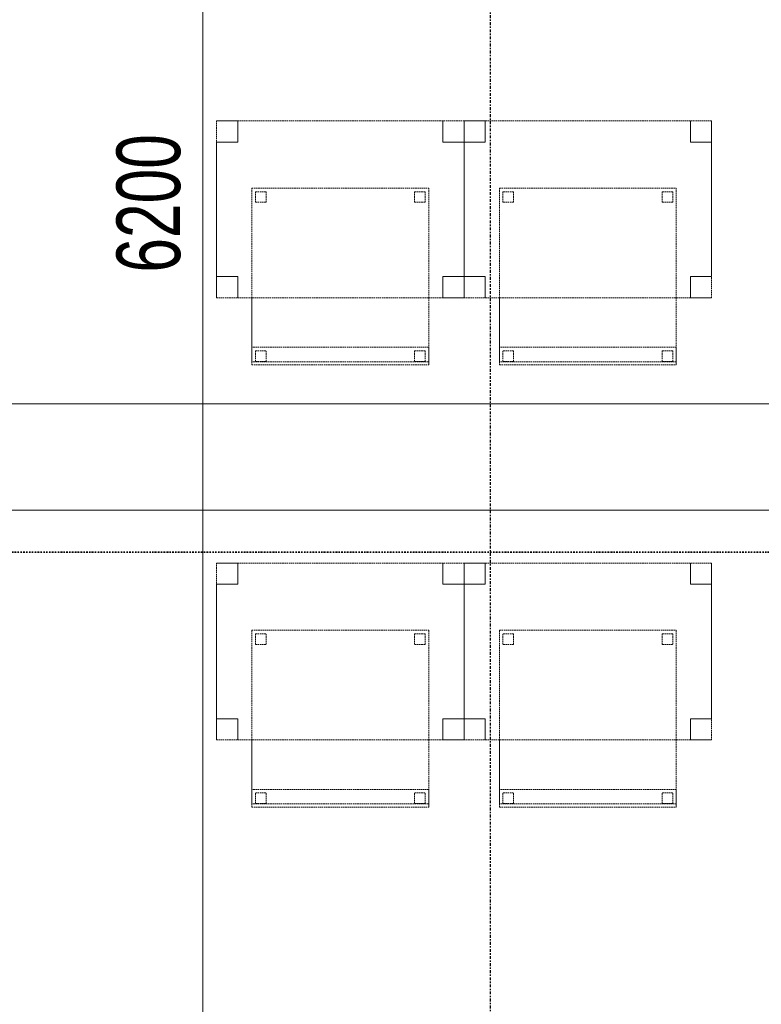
# Model space of a CAD drawing. Header units: millimetres. Extents: x -80560 to 110805, y -11020 to 52719.
# Tile 30 of 184: x 38963 to 41060, y 30215 to 32999. Entities that reach past the tile are written whole.
import ezdxf

# ---------------------------------------------------------------- set-up
doc = ezdxf.new("R2010")
doc.units = ezdxf.units.MM
for name, pattern in [('CENTER2', [20, 8, -4, 4, -4]), ('DASHDOT2', [8, 4, -2, 0, -2]), ('DASHED2', [6, 4, -2])]:
    doc.linetypes.add(name, pattern=pattern)
for name, color, linetype, lineweight in [('A-ANNO-DIMS', 211, 'Continuous', 9), ('A-ANNO-DIMS-100', 211, 'Continuous', 9), ('G-ANNO-SYMB', 111, 'Continuous', 9), ('I-FURN', 30, 'Continuous', 18), ('S-GRID', 1, 'Continuous', 9)]:
    doc.layers.add(name, color=color, linetype=linetype, lineweight=lineweight)
doc.styles.add('Arial_5', font='arial.ttf', dxfattribs={"width": 0.7, "height": 180})
doc.dimstyles.new('n3o_1_8', dxfattribs={"dimscale": 304.8, "dimtxt": 183.646692, "dimasz": 0.492126, "dimexe": 0.246063, "dimexo": 0.0625, "dimgap": 0.032808, "dimtad": 1, "dimdec": 0, "dimdsep": 46, "dimtxsty": 'Arial_5', "dimblk1": 'OBLIQUE', "dimblk2": 'OBLIQUE', "dimsah": 1, "dimcen": 0.09, "dimdle": 0.246063, "dimazin": 0, "dimtfac": 1, "dimtdec": 4, "dimtix": 1, "dimtmove": 0, "dimatfit": 3, "dimfxl": 0.246063, "dimfxlon": 1, "dimtvp": 1, "dimtolj": 1, "dimtzin": 0, "dimarcsym": 2})
doc.dimstyles.new('n3o_1_8_1', dxfattribs={"dimscale": 304.8, "dimtxt": 183.646692, "dimasz": 0.492126, "dimexe": 0.246063, "dimexo": 0.0625, "dimgap": 0.032808, "dimtad": 1, "dimdec": 0, "dimdsep": 46, "dimtxsty": 'Arial_5', "dimblk1": 'OBLIQUE', "dimblk2": 'OBLIQUE', "dimsah": 1, "dimcen": 0.09, "dimdle": 0.246063, "dimazin": 0, "dimtfac": 1, "dimtdec": 4, "dimtix": 1, "dimtmove": 2, "dimatfit": 3, "dimfxl": 0.246063, "dimfxlon": 1, "dimtvp": 1, "dimtolj": 1, "dimtzin": 0, "dimarcsym": 2})
doc.dimstyles.new('n3o_1_8_3', dxfattribs={"dimscale": 304.8, "dimtxt": 183.646692, "dimasz": 0.492126, "dimexe": 0.246063, "dimexo": 0.0625, "dimgap": 0.032808, "dimtad": 1, "dimdec": 0, "dimdsep": 46, "dimtxsty": 'Arial_5', "dimblk1": 'OBLIQUE', "dimblk2": 'OBLIQUE', "dimsah": 1, "dimcen": 0.09, "dimdle": 0.246063, "dimazin": 0, "dimtfac": 1, "dimtdec": 4, "dimtix": 1, "dimtmove": 0, "dimatfit": 3, "dimfxl": 0.246063, "dimfxlon": 1, "dimtvp": 1, "dimtolj": 1, "dimtzin": 0, "dimarcsym": 2})

# ---------------------------------------------------------------- blocks, each defined once
blk = doc.blocks.new('82_tafel1 - tafel 500x700 2-30673039-DO_01 eerste verdieping')
at = {"layer": 'I-FURN', "linetype": 'DASHED2'}
for p, q in [((350, 250), (-350, 250)), ((-350, 250), (-350, -250)), ((350, 250), (-350, 250)), ((-350, 250), (-350, -250)), ((-350, 250), (-350, 190)), ((-290, 250), (-350, 250)), ((-290, 190), (-290, 250)), ((-290, 250), (290, 250)), ((-290, 250), (-290, 190)), ((290, 250), (290, 190)), ((290, 190), (290, 250)), ((350, 250), (290, 250)), ((350, -250), (350, 250)), ((350, -250), (350, 250)), ((350, 190), (350, 250)), ((-350, -190), (-350, 190)), ((-350, 190), (-290, 190)), ((-290, 190), (-350, 190)), ((290, 190), (350, 190)), ((350, 190), (290, 190)), ((350, 190), (350, -190)), ((-290, -190), (-350, -190)), ((-350, -190), (-290, -190)), ((-350, -190), (-350, -250)), ((-290, -250), (-290, -190)), ((-290, -190), (-290, -250)), ((350, -190), (290, -190)), ((290, -190), (290, -250)), ((290, -250), (290, -190)), ((290, -190), (350, -190)), ((350, -250), (350, -190)), ((-350, -250), (350, -250)), ((-350, -250), (350, -250)), ((-350, -250), (-290, -250)), ((290, -250), (-290, -250)), ((290, -250), (350, -250))]:
    blk.add_line(p, q, dxfattribs=at)
blk = doc.blocks.new('82_zitmeubel - stoel 500x500-V17-DO_01 eerste verdieping')
at = {"layer": 'I-FURN', "linetype": 'DASHED2'}
for p, q in [((-192.1, -73), (-192.1, 237)), ((-192.1, 237), (-192.1, -73)), ((-192.1, 237), (307.9, 237)), ((-192.1, 237), (307.9, 237)), ((-182.1, 226), (-182.1, 198)), ((-182.1, 198), (-182.1, 226)), ((-153.1, 227), (-181.1, 227)), ((-181.1, 227), (-153.1, 227)), ((-152.1, 198), (-152.1, 226)), ((-152.1, 226), (-152.1, 198)), ((267.9, 226), (267.9, 198)), ((267.9, 198), (267.9, 226)), ((296.9, 227), (268.9, 227)), ((268.9, 227), (296.9, 227)), ((297.9, 198), (297.9, 226)), ((297.9, 226), (297.9, 198)), ((307.9, 237), (307.9, -73)), ((307.9, -73), (307.9, 237)), ((-181.1, 197), (-153.1, 197)), ((-153.1, 197), (-181.1, 197)), ((268.9, 197), (296.9, 197)), ((296.9, 197), (268.9, 197)), ((-192.1, -213), (-192.1, -73)), ((-192.1, -73), (-192.1, -263)), ((307.9, -73), (307.9, -213)), ((307.9, -263), (307.9, -73)), ((-192.1, -254.1), (-192.1, -213)), ((307.9, -213), (-192.1, -213)), ((307.9, -213), (307.9, -254.1)), ((-182.1, -224), (-182.1, -252)), ((-182.1, -252), (-182.1, -224)), ((-153.1, -223), (-181.1, -223)), ((-181.1, -223), (-153.1, -223)), ((-152.1, -252), (-152.1, -224)), ((-152.1, -224), (-152.1, -252)), ((267.9, -224), (267.9, -252)), ((267.9, -252), (267.9, -224)), ((296.9, -223), (268.9, -223)), ((268.9, -223), (296.9, -223)), ((297.9, -252), (297.9, -224)), ((297.9, -224), (297.9, -252)), ((-192.1, -263), (-192.1, -254.1)), ((307.9, -254.1), (-192.1, -254.1)), ((-192.1, -263), (307.9, -263)), ((-192.1, -263), (307.9, -263)), ((-181.1, -253), (-153.1, -253)), ((-153.1, -253), (-181.1, -253)), ((268.9, -253), (296.9, -253)), ((296.9, -253), (268.9, -253)), ((307.9, -254.1), (307.9, -263))]:
    blk.add_line(p, q, dxfattribs=at)
for centre, start, end in [((-181.1, 226), 90, 180), ((-181.1, 226), 90, 180), ((-153.1, 226), 360, 90), ((-153.1, 226), 360, 90), ((268.9, 226), 90, 180), ((268.9, 226), 90, 180), ((296.9, 226), 60, 90), ((296.9, 226), 360, 90), ((296.9, 226), 360, 60), ((-181.1, 198), 180, 270), ((-181.1, 198), 180, 270), ((-153.1, 198), 270, 0), ((-153.1, 198), 270, 0), ((268.9, 198), 180, 270), ((268.9, 198), 180, 270), ((296.9, 198), 270, 360), ((296.9, 198), 270, 360), ((-181.1, -224), 90, 180), ((-181.1, -224), 90, 180), ((-153.1, -224), 0, 90), ((-153.1, -224), 0, 90), ((268.9, -224), 90, 180), ((268.9, -224), 135, 180), ((268.9, -224), 90, 135), ((296.9, -224), 0, 90), ((296.9, -224), 0, 90), ((-181.1, -252), 180, 270), ((-181.1, -252), 180, 270), ((-153.1, -252), 270, 0), ((-153.1, -252), 270, 285), ((-153.1, -252), 285, 300), ((-153.1, -252), 300, 0), ((268.9, -252), 180, 270), ((268.9, -252), 180, 270), ((296.9, -252), 270, 0), ((296.9, -252), 270, 0)]:
    blk.add_arc(centre, 1, start, end, dxfattribs=at)
blk = doc.blocks.new('82_zitmeubel - stoel 500x500-V18-DO_01 eerste verdieping')
at = {"layer": 'I-FURN', "linetype": 'DASHED2'}
for p, q in [((-192.1, -73), (-192.1, 237)), ((-192.1, 237), (-192.1, -73)), ((-192.1, 237), (307.9, 237)), ((-192.1, 237), (307.9, 237)), ((-182.1, 226), (-182.1, 198)), ((-182.1, 198), (-182.1, 226)), ((-153.1, 227), (-181.1, 227)), ((-181.1, 227), (-153.1, 227)), ((-152.1, 198), (-152.1, 226)), ((-152.1, 226), (-152.1, 198)), ((267.9, 226), (267.9, 198)), ((267.9, 198), (267.9, 226)), ((296.9, 227), (268.9, 227)), ((268.9, 227), (296.9, 227)), ((297.9, 198), (297.9, 226)), ((297.9, 226), (297.9, 198)), ((307.9, 237), (307.9, -73)), ((307.9, -73), (307.9, 237)), ((-181.1, 197), (-153.1, 197)), ((-153.1, 197), (-181.1, 197)), ((268.9, 197), (296.9, 197)), ((296.9, 197), (268.9, 197)), ((-192.1, -213), (-192.1, -73)), ((-192.1, -73), (-192.1, -263)), ((307.9, -73), (307.9, -213)), ((307.9, -263), (307.9, -73)), ((-192.1, -254.1), (-192.1, -213)), ((307.9, -213), (-192.1, -213)), ((307.9, -213), (307.9, -254.1)), ((-182.1, -224), (-182.1, -252)), ((-182.1, -252), (-182.1, -224)), ((-153.1, -223), (-181.1, -223)), ((-181.1, -223), (-153.1, -223)), ((-152.1, -252), (-152.1, -224)), ((-152.1, -224), (-152.1, -252)), ((267.9, -224), (267.9, -252)), ((267.9, -252), (267.9, -224)), ((296.9, -223), (268.9, -223)), ((268.9, -223), (296.9, -223)), ((297.9, -252), (297.9, -224)), ((297.9, -224), (297.9, -252)), ((-192.1, -263), (-192.1, -254.1)), ((307.9, -254.1), (-192.1, -254.1)), ((-192.1, -263), (307.9, -263)), ((-192.1, -263), (307.9, -263)), ((-181.1, -253), (-153.1, -253)), ((-153.1, -253), (-181.1, -253)), ((268.9, -253), (296.9, -253)), ((296.9, -253), (268.9, -253)), ((307.9, -254.1), (307.9, -263))]:
    blk.add_line(p, q, dxfattribs=at)
for centre, start, end in [((-181.1, 226), 90, 180), ((-181.1, 226), 90, 180), ((-153.1, 226), 360, 90), ((-153.1, 226), 360, 90), ((268.9, 226), 90, 180), ((268.9, 226), 90, 180), ((296.9, 226), 360, 90), ((296.9, 226), 360, 90), ((-181.1, 198), 180, 270), ((-181.1, 198), 180, 270), ((-153.1, 198), 270, 0), ((-153.1, 198), 270, 330), ((-153.1, 198), 330, 0), ((268.9, 198), 180, 270), ((268.9, 198), 180, 270), ((296.9, 198), 270, 360), ((296.9, 198), 270, 360), ((-181.1, -224), 90, 180), ((-181.1, -224), 90, 180), ((-153.1, -224), 0, 90), ((-153.1, -224), 0, 90), ((268.9, -224), 90, 180), ((268.9, -224), 90, 180), ((296.9, -224), 0, 90), ((296.9, -224), 0, 90), ((-181.1, -252), 180, 270), ((-181.1, -252), 180, 225), ((-181.1, -252), 225, 270), ((-153.1, -252), 270, 0), ((-153.1, -252), 270, 0), ((268.9, -252), 180, 270), ((268.9, -252), 180, 270), ((296.9, -252), 270, 0), ((296.9, -252), 270, 300), ((296.9, -252), 300, 0)]:
    blk.add_arc(centre, 1, start, end, dxfattribs=at)
blk = doc.blocks.new('82_zitmeubel - stoel 500x500-V19-DO_01 eerste verdieping')
at = {"layer": 'I-FURN', "linetype": 'DASHED2'}
for p, q in [((-192.1, -73), (-192.1, 237)), ((-192.1, 237), (-192.1, -73)), ((-192.1, 237), (307.9, 237)), ((-192.1, 237), (307.9, 237)), ((-182.1, 226), (-182.1, 198)), ((-182.1, 198), (-182.1, 226)), ((-153.1, 227), (-181.1, 227)), ((-181.1, 227), (-153.1, 227)), ((-152.1, 198), (-152.1, 226)), ((-152.1, 226), (-152.1, 198)), ((267.9, 226), (267.9, 198)), ((267.9, 198), (267.9, 226)), ((296.9, 227), (268.9, 227)), ((268.9, 227), (296.9, 227)), ((297.9, 198), (297.9, 226)), ((297.9, 226), (297.9, 198)), ((307.9, 237), (307.9, -73)), ((307.9, -73), (307.9, 237)), ((-181.1, 197), (-153.1, 197)), ((-153.1, 197), (-181.1, 197)), ((268.9, 197), (296.9, 197)), ((296.9, 197), (268.9, 197)), ((-192.1, -213), (-192.1, -73)), ((-192.1, -73), (-192.1, -263)), ((307.9, -73), (307.9, -213)), ((307.9, -263), (307.9, -73)), ((-192.1, -254.1), (-192.1, -213)), ((307.9, -213), (-192.1, -213)), ((307.9, -213), (307.9, -254.1)), ((-182.1, -224), (-182.1, -252)), ((-182.1, -252), (-182.1, -224)), ((-153.1, -223), (-181.1, -223)), ((-181.1, -223), (-153.1, -223)), ((-152.1, -252), (-152.1, -224)), ((-152.1, -224), (-152.1, -252)), ((267.9, -224), (267.9, -252)), ((267.9, -252), (267.9, -224)), ((296.9, -223), (268.9, -223)), ((268.9, -223), (296.9, -223)), ((297.9, -252), (297.9, -224)), ((297.9, -224), (297.9, -252)), ((-192.1, -263), (-192.1, -254.1)), ((307.9, -254.1), (-192.1, -254.1)), ((-192.1, -263), (307.9, -263)), ((-192.1, -263), (307.9, -263)), ((-181.1, -253), (-153.1, -253)), ((-153.1, -253), (-181.1, -253)), ((268.9, -253), (296.9, -253)), ((296.9, -253), (268.9, -253)), ((307.9, -254.1), (307.9, -263))]:
    blk.add_line(p, q, dxfattribs=at)
for centre, start, end in [((-181.1, 226), 90, 180), ((-181.1, 226), 90, 180), ((-153.1, 226), 360, 90), ((-153.1, 226), 360, 90), ((268.9, 226), 90, 180), ((268.9, 226), 90, 180), ((296.9, 226), 360, 90), ((296.9, 226), 360, 90), ((-181.1, 198), 180, 270), ((-181.1, 198), 180, 270), ((-153.1, 198), 270, 0), ((-153.1, 198), 270, 0), ((268.9, 198), 180, 270), ((268.9, 198), 180, 270), ((296.9, 198), 270, 360), ((296.9, 198), 270, 360), ((-181.1, -224), 90, 180), ((-181.1, -224), 90, 180), ((-153.1, -224), 0, 90), ((-153.1, -224), 0, 90), ((268.9, -224), 90, 180), ((268.9, -224), 90, 180), ((296.9, -224), 0, 90), ((296.9, -224), 0, 90), ((-181.1, -252), 180, 270), ((-181.1, -252), 180, 270), ((-153.1, -252), 270, 0), ((-153.1, -252), 270, 285), ((-153.1, -252), 285, 300), ((-153.1, -252), 300, 0), ((268.9, -252), 180, 270), ((268.9, -252), 180, 270), ((296.9, -252), 270, 0), ((296.9, -252), 270, 330), ((296.9, -252), 330, 0)]:
    blk.add_arc(centre, 1, start, end, dxfattribs=at)
blk = doc.blocks.new('82_zitmeubel - stoel 500x500-V20-DO_01 eerste verdieping')
at = {"layer": 'I-FURN', "linetype": 'DASHED2'}
for p, q in [((-192.1, -73), (-192.1, 237)), ((-192.1, 237), (-192.1, -73)), ((-192.1, 237), (307.9, 237)), ((-192.1, 237), (307.9, 237)), ((-182.1, 226), (-182.1, 198)), ((-182.1, 198), (-182.1, 226)), ((-153.1, 227), (-181.1, 227)), ((-181.1, 227), (-153.1, 227)), ((-152.1, 198), (-152.1, 226)), ((-152.1, 226), (-152.1, 198)), ((267.9, 226), (267.9, 198)), ((267.9, 198), (267.9, 226)), ((296.9, 227), (268.9, 227)), ((268.9, 227), (296.9, 227)), ((297.9, 198), (297.9, 226)), ((297.9, 226), (297.9, 198)), ((307.9, 237), (307.9, -73)), ((307.9, -73), (307.9, 237)), ((-181.1, 197), (-153.1, 197)), ((-153.1, 197), (-181.1, 197)), ((268.9, 197), (296.9, 197)), ((296.9, 197), (268.9, 197)), ((-192.1, -213), (-192.1, -73)), ((-192.1, -73), (-192.1, -263)), ((307.9, -73), (307.9, -213)), ((307.9, -263), (307.9, -73)), ((-192.1, -254.1), (-192.1, -213)), ((307.9, -213), (-192.1, -213)), ((307.9, -213), (307.9, -254.1)), ((-182.1, -224), (-182.1, -252)), ((-182.1, -252), (-182.1, -224)), ((-153.1, -223), (-181.1, -223)), ((-181.1, -223), (-153.1, -223)), ((-152.1, -252), (-152.1, -224)), ((-152.1, -224), (-152.1, -252)), ((267.9, -224), (267.9, -252)), ((267.9, -252), (267.9, -224)), ((296.9, -223), (268.9, -223)), ((268.9, -223), (296.9, -223)), ((297.9, -252), (297.9, -224)), ((297.9, -224), (297.9, -252)), ((-192.1, -263), (-192.1, -254.1)), ((307.9, -254.1), (-192.1, -254.1)), ((-192.1, -263), (307.9, -263)), ((-192.1, -263), (307.9, -263)), ((-181.1, -253), (-153.1, -253)), ((-153.1, -253), (-181.1, -253)), ((268.9, -253), (296.9, -253)), ((296.9, -253), (268.9, -253)), ((307.9, -254.1), (307.9, -263))]:
    blk.add_line(p, q, dxfattribs=at)
for centre, start, end in [((-181.1, 226), 90, 180), ((-181.1, 226), 90, 180), ((-153.1, 226), 360, 90), ((-153.1, 226), 360, 90), ((268.9, 226), 90, 180), ((268.9, 226), 90, 180), ((296.9, 226), 360, 90), ((296.9, 226), 360, 90), ((-181.1, 198), 180, 270), ((-181.1, 198), 180, 270), ((-153.1, 198), 270, 0), ((-153.1, 198), 270, 0), ((268.9, 198), 180, 270), ((268.9, 198), 180, 270), ((296.9, 198), 270, 360), ((296.9, 198), 270, 360), ((-181.1, -224), 90, 180), ((-181.1, -224), 90, 180), ((-153.1, -224), 0, 90), ((-153.1, -224), 60, 90), ((-153.1, -224), 0, 60), ((268.9, -224), 90, 180), ((268.9, -224), 90, 180), ((296.9, -224), 0, 90), ((296.9, -224), 0, 90), ((-181.1, -252), 180, 270), ((-181.1, -252), 180, 270), ((-153.1, -252), 270, 0), ((-153.1, -252), 270, 0), ((268.9, -252), 180, 270), ((268.9, -252), 180, 240), ((268.9, -252), 240, 270), ((296.9, -252), 270, 0), ((296.9, -252), 270, 0)]:
    blk.add_arc(centre, 1, start, end, dxfattribs=at)
blk = doc.blocks.new('DIMBLOCK190-DO_01 eerste verdieping')
at = {"layer": 'A-ANNO-DIMS-100'}
for p, q in [((37255.3, 31612.5), (37330.3, 31687.5)), ((37255.3, 31687.5), (37255.3, 31537.5)), ((37255.3, 31612.5), (37255.3, 31687.5)), ((47144.8, 31612.5), (47219.8, 31687.5)), ((47144.8, 31687.5), (47144.8, 31537.5)), ((47144.8, 31612.5), (47144.8, 31687.5)), ((37180.3, 31612.5), (47144.8, 31612.5)), ((37255.3, 31612.5), (37180.3, 31537.5)), ((47144.8, 31612.5), (47069.8, 31537.5))]:
    blk.add_line(p, q, dxfattribs=at)
at = {"layer": 'A-ANNO-DIMS-100', "color": 0, "insert": (42007.9, 31856.1), "char_height": 180, "width": 461.094, "attachment_point": 1, "line_spacing_factor": 0.941778, "style": 'Arial_5'}
blk.add_mtext('9890', dxfattribs=at)
blk = doc.blocks.new('_Oblique')
at = {"color": 0, "linetype": 'ByBlock', "lineweight": -2}
blk.add_line((-0.5, -0.5), (0.5, 0.5), dxfattribs=at)
blk = doc.blocks.new('DIMBLOCK320-DO_01 eerste verdieping')
at = {"layer": 'A-ANNO-DIMS-100'}
for p, q in [((39480.6, 35150), (39405.6, 35225)), ((39405.6, 35150), (39555.6, 35150)), ((39480.6, 35150), (39405.6, 35150)), ((39480.6, 28950), (39480.6, 35150)), ((39480.6, 35150), (39555.6, 35075)), ((39480.6, 28950), (39405.6, 29025)), ((39405.6, 28950), (39555.6, 28950)), ((39480.6, 28950), (39405.6, 28950)), ((39480.6, 28950), (39555.6, 28875))]:
    blk.add_line(p, q, dxfattribs=at)
at = {"layer": 'A-ANNO-DIMS-100', "color": 0, "insert": (39236.9, 32283.6), "char_height": 180, "width": 461.094, "attachment_point": 1, "rotation": 90, "line_spacing_factor": 0.941778, "style": 'Arial_5'}
blk.add_mtext('6200', dxfattribs=at)
blk = doc.blocks.new('DIMBLOCK391-DO_01 eerste verdieping')
at = {"layer": 'A-ANNO-DIMS-100'}
for p, q in [((38794.8, 31912.5), (38869.8, 31987.5)), ((38794.8, 31987.5), (38794.8, 31837.5)), ((38794.8, 31912.5), (38794.8, 31987.5)), ((44169.8, 31912.5), (44244.8, 31987.5)), ((44169.8, 31987.5), (44169.8, 31837.5)), ((44169.8, 31912.5), (44169.8, 31987.5)), ((38794.8, 31912.5), (38719.8, 31837.5)), ((38794.8, 31912.5), (44169.8, 31912.5)), ((44169.8, 31912.5), (44094.8, 31837.5))]:
    blk.add_line(p, q, dxfattribs=at)
at = {"layer": 'A-ANNO-DIMS-100', "color": 0, "insert": (41290.2, 32156.1), "char_height": 180, "width": 461.094, "attachment_point": 1, "line_spacing_factor": 0.941778, "style": 'Arial_5'}
blk.add_mtext('5375', dxfattribs=at)

msp = doc.modelspace()

# ---------------------------------------------------------------- linework, layer by layer
at = {"layer": 'G-ANNO-SYMB', "linetype": 'DASHDOT2', "lineweight": 35}
msp.add_line((36081.7, 31493.3), (104099.5, 31493.3), dxfattribs=at)
at = {"layer": 'S-GRID', "linetype": 'CENTER2', "lineweight": 25}
msp.add_line((40294.8, 4383.3), (40294.8, 52119.1), dxfattribs=at)

# ---------------------------------------------------------------- block references
at = {"layer": 'I-FURN', "linetype": 'DASHED2'}
for name, p in [('82_tafel1 - tafel 500x700 2-30673039-DO_01 eerste verdieping', (39869.8, 32462.5)), ('82_tafel1 - tafel 500x700 2-30673039-DO_01 eerste verdieping', (40569.8, 32462.5)), ('82_zitmeubel - stoel 500x500-V19-DO_01 eerste verdieping', (39811.9, 32285.5)), ('82_zitmeubel - stoel 500x500-V20-DO_01 eerste verdieping', (40511.9, 32285.5)), ('82_tafel1 - tafel 500x700 2-30673039-DO_01 eerste verdieping', (39869.8, 31212.5)), ('82_tafel1 - tafel 500x700 2-30673039-DO_01 eerste verdieping', (40569.8, 31212.5)), ('82_zitmeubel - stoel 500x500-V17-DO_01 eerste verdieping', (39811.9, 31035.5)), ('82_zitmeubel - stoel 500x500-V18-DO_01 eerste verdieping', (40511.9, 31035.5))]:
    msp.add_blockref(name, p, dxfattribs=at)

# ---------------------------------------------------------------- dimensions: what is measured, and where the dimension line sits
at = {"layer": 'A-ANNO-DIMS'}
dim = msp.add_linear_dim(base=(39480.6, 35150), p1=(39405.6, 28950), p2=(39405.6, 35150), angle=90, dimstyle='n3o_1_8_1', override={"dimpost": '<>', "dimfxl": 6200}, dxfattribs=at)
dim.commit()
dim.dimension.update_dxf_attribs({"geometry": 'DIMBLOCK320-DO_01 eerste verdieping', "text_midpoint": (39356.9, 32514.2), "dimtype": 160, "text_rotation": 90})
for base, p1, p2, dimstyle, override, picture, middle in [((44169.8, 31912.5), (38794.8, 31987.5), (44169.8, 31987.5), 'n3o_1_8_3', {"dimpost": '<>', "dimfxl": 5375}, 'DIMBLOCK391-DO_01 eerste verdieping', (41482.3, 32014.4)), ((47144.8189632, 31612.4576612), (37255.3189632, 31687.4576612), (47144.8189632, 31687.4576612), 'n3o_1_8', {"dimpost": '<>', "dimfxl": 9889.5}, 'DIMBLOCK190-DO_01 eerste verdieping', (42200.0689632, 31714.3607996))]:
    dim = msp.add_linear_dim(base=base, p1=p1, p2=p2, dimstyle=dimstyle, override=override, dxfattribs=at)
    dim.commit()
    dim.dimension.update_dxf_attribs({"geometry": picture, "text_midpoint": middle})

doc.saveas('drawing.dxf')
